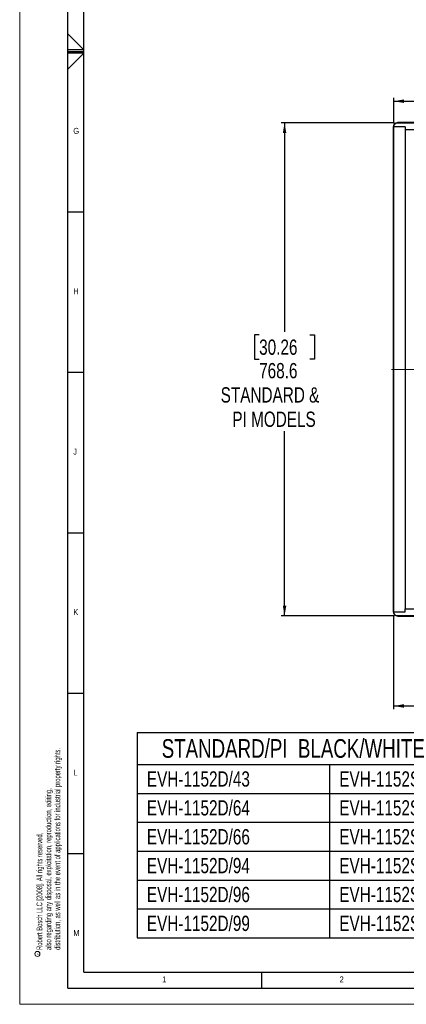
# Model space of a CAD drawing. Header units: millimetres. Extents: x 0 to 4205, y 0 to 2970.
# Tile 1 of 30: x 0 to 603, y 0 to 1534. Entities that reach past the tile are written whole.
import ezdxf

# ---------------------------------------------------------------- set-up
doc = ezdxf.new("R2010")
doc.units = ezdxf.units.MM
doc.header["$LTSCALE"] = 5
doc.linetypes.add('CENTERX2', pattern=[20.32, 12.7, -2.54, 2.54, -2.54])
doc.layers.add('FORMAT', color=7, linetype='Continuous')
doc.layers.add('SLD-0', color=7, linetype='Continuous')
doc.styles.add('SLDTEXTSTYLE0', font='TXT', dxfattribs={"width": 0.75})
doc.styles.add('SLDTEXTSTYLE1', font='TXT', dxfattribs={"width": 0.605})
doc.dimstyles.new('SLDDIMSTYLE0', dxfattribs={"dimtxt": 23.8125, "dimasz": 16, "dimexe": 0, "dimexo": 0.0625, "dimgap": 5.953125, "dimtad": 0, "dimtih": 1, "dimtoh": 1, "dimdec": 1, "dimrnd": 1e-09, "dimzin": 12, "dimdsep": 46, "dimtxsty": 'SLDTEXTSTYLE0', "dimsah": 1, "dimcen": 0.09, "dimadec": 0, "dimazin": 3, "dimtfac": 1, "dimtdec": 1, "dimtofl": 0, "dimtmove": 0, "dimatfit": 3, "dimfxl": 1, "dimfrac": 2, "dimtolj": 1, "dimtzin": 12, "dimarcsym": 0})

# ---------------------------------------------------------------- blocks, each defined once
blk = doc.blocks.new('SW_NOTE_0')
at = {"color": 0, "linetype": 'Continuous', "lineweight": 0, "char_height": 9, "attachment_point": 1, "rotation": 90, "style": 'SLDTEXTSTYLE1'}
for s, insert in [('distribution, as well as in the event of applications for industrial property rights.', (16.4, 0)), ('also regarding any disposal, exploitation, reproduction, editing,', (2.4, 0)), ('Robert Bosch LLC [2008]. All rights reserved,', (-11.6, 0))]:
    blk.add_mtext(s, dxfattribs=dict(at, insert=insert))
blk = doc.blocks.new('SW_NOTE_0_1')
at = {"color": 0, "linetype": 'Continuous', "lineweight": 0}
blk.add_circle((-4.9, 1.7), 3.91, dxfattribs=at)
at = {"color": 0, "linetype": 'Continuous', "lineweight": 0, "insert": (-6.4, 0), "char_height": 5, "attachment_point": 1, "rotation": 90, "style": 'SLDTEXTSTYLE1'}
blk.add_mtext('c', dxfattribs=at)
blk = doc.blocks.new('SW_TABLEANNOTATION_0')
at = {"layer": 'SLD-0', "color": 0}
for p, q in [((0, 0), (0, -50)), ((0, 0), (300, 0)), ((300, 0), (600, 0)), ((600, 0), (600, -50)), ((600, 0), (600, -50)), ((600, 0), (950, 0)), ((950, 0), (1300, 0)), ((1300, 0), (1300, -50)), ((0, -50), (0, -95)), ((0, -50), (300, -50)), ((300, -50), (300, -95)), ((300, -50), (600, -50)), ((600, -50), (600, -95)), ((600, -50), (950, -50)), ((950, -50), (950, -95)), ((950, -50), (1300, -50)), ((1300, -50), (1300, -95)), ((0, -95), (0, -140)), ((0, -95), (300, -95)), ((300, -95), (300, -140)), ((300, -95), (600, -95)), ((600, -95), (600, -140)), ((600, -95), (950, -95)), ((950, -95), (950, -140)), ((950, -95), (1300, -95)), ((1300, -95), (1300, -140)), ((0, -140), (0, -185)), ((0, -140), (300, -140)), ((300, -140), (300, -185)), ((300, -140), (600, -140)), ((600, -140), (600, -185)), ((600, -140), (950, -140)), ((950, -140), (950, -185)), ((950, -140), (1300, -140)), ((1300, -140), (1300, -185)), ((0, -185), (0, -230)), ((0, -185), (300, -185)), ((300, -185), (300, -230)), ((300, -185), (600, -185)), ((600, -185), (600, -230)), ((600, -185), (950, -185)), ((950, -185), (950, -230)), ((950, -185), (1300, -185)), ((1300, -185), (1300, -230)), ((0, -230), (0, -275)), ((0, -230), (300, -230)), ((300, -230), (300, -275)), ((300, -230), (600, -230)), ((600, -230), (600, -275)), ((600, -230), (950, -230)), ((950, -230), (950, -275)), ((950, -230), (1300, -230)), ((1300, -230), (1300, -275)), ((0, -275), (0, -320)), ((0, -275), (300, -275)), ((300, -275), (300, -320)), ((300, -275), (600, -275)), ((600, -275), (600, -320)), ((600, -275), (950, -275)), ((950, -275), (950, -320)), ((950, -275), (1300, -275)), ((1300, -275), (1300, -320)), ((0, -320), (300, -320)), ((300, -320), (600, -320)), ((600, -320), (950, -320)), ((950, -320), (1300, -320))]:
    blk.add_line(p, q, dxfattribs=at)
at = {"layer": 'SLD-0', "color": 0, "attachment_point": 1, "style": 'SLDTEXTSTYLE0'}
for s, insert, char_height in [('STANDARD/PI  BLACK/WHITE', (38.1, -10.4), 29.104), ('OUTDOOR  BLACK/WHITE', (716.4, -10.4), 29.104), ('EVH-1152D/43', (15, -60.6), 23.812), ('EVH-1152S/43', (315, -60.6), 23.812), ('EVH-1152D/43-FG', (615, -60.6), 23.812), ('EVH-1152S/43-FG', (965, -60.6), 23.812), ('EVH-1152D/64', (15, -105.6), 23.812), ('EVH-1152S/64', (315, -105.6), 23.812), ('EVH-1152D/64-FG', (615, -105.6), 23.812), ('EVH-1152S/64-FG', (965, -105.6), 23.812), ('EVH-1152D/66', (15, -150.6), 23.812), ('EVH-1152S/66', (315, -150.6), 23.812), ('EVH-1152D/66-FG', (615, -150.6), 23.812), ('EVH-1152S/66-FG', (965, -150.6), 23.812), ('EVH-1152D/94', (15, -195.6), 23.812), ('EVH-1152S/94', (315, -195.6), 23.812), ('EVH-1152D/94-FG', (615, -195.6), 23.812), ('EVH-1152S/94-FG', (965, -195.6), 23.812), ('EVH-1152D/96', (15, -240.6), 23.812), ('EVH-1152S/96', (315, -240.6), 23.812), ('EVH-1152D/96-FG', (615, -240.6), 23.812), ('EVH-1152S/96-FG', (965, -240.6), 23.812), ('EVH-1152D/99', (15, -285.6), 23.812), ('EVH-1152S/99', (315, -285.6), 23.812), ('EVH-1152D/99-FG', (615, -285.6), 23.812), ('EVH-1152S/99-FG', (965, -285.6), 23.812)]:
    blk.add_mtext(s, dxfattribs=dict(at, insert=insert, char_height=char_height))
blk = doc.blocks.new('_D_1')
at = {"layer": 'SLD-0', "color": 7, "transparency": 16777216}
for p, q in [((583.1, 606.6), (583.1, 459.9)), ((1352.3, 606.6), (1352.3, 459.9)), ((928, 577.2), (920.8, 577.2)), ((920.8, 577.2), (920.8, 539.3)), ((1007.2, 577.2), (1014.4, 577.2)), ((1014.4, 577.2), (1014.4, 539.3)), ((920.8, 539.3), (928, 539.3)), ((1014.4, 539.3), (1007.2, 539.3)), ((583.1, 464.9), (1352.3, 464.9))]:
    blk.add_line(p, q, dxfattribs=at)
for points in [[(583.1, 464.9), (599.1, 462.2), (599.1, 467.7)], [(1352.3, 464.9), (1336.3, 467.7), (1336.3, 462.2)]]:
    blk.add_solid(points, dxfattribs=at)
at = {"layer": 'SLD-0', "color": 7, "transparency": 16777216, "attachment_point": 1, "style": 'SLDTEXTSTYLE0'}
for s, insert, char_height in [('30.28', (928, 570), 23.81), ('769.2', (928, 533.4), 23.81), ('OUTDOOR MODELS', (819.2, 495.6), 23.812)]:
    blk.add_mtext(s, dxfattribs=dict(at, insert=insert, char_height=char_height))
blk = doc.blocks.new('_D_2')
at = {"layer": 'SLD-0', "color": 7, "transparency": 16777216}
for p, q in [((584.7, 1373.8), (408, 1373.8)), ((413, 1373.8), (413, 1047.9)), ((373.4, 1043.1), (366.2, 1043.1)), ((366.2, 1043.1), (366.2, 1005.3)), ((452.6, 1043.1), (459.8, 1043.1)), ((459.8, 1043.1), (459.8, 1005.3)), ((366.2, 1005.3), (373.4, 1005.3)), ((459.8, 1005.3), (452.6, 1005.3)), ((413, 605.3), (413, 893)), ((584.7, 605.3), (408, 605.3))]:
    blk.add_line(p, q, dxfattribs=at)
for points in [[(413, 1373.8), (410.3, 1357.8), (415.8, 1357.8)], [(413, 605.3), (415.8, 621.3), (410.3, 621.3)]]:
    blk.add_solid(points, dxfattribs=at)
at = {"layer": 'SLD-0', "color": 7, "transparency": 16777216, "char_height": 23.81, "attachment_point": 1, "style": 'SLDTEXTSTYLE0'}
for s, insert in [('30.26', (373.4, 1036)), ('768.6', (373.4, 999.4)), ('STANDARD &', (313.4, 961.6)), ('PI MODELS', (331.6, 923.7))]:
    blk.add_mtext(s, dxfattribs=dict(at, insert=insert))
blk = doc.blocks.new('_D_3')
at = {"layer": 'SLD-0', "color": 7, "transparency": 16777216}
for p, q in [((928, 1519.7), (920.8, 1519.7)), ((920.8, 1519.7), (920.8, 1481.8)), ((1007.2, 1519.7), (1014.4, 1519.7)), ((1014.4, 1519.7), (1014.4, 1481.8)), ((920.8, 1481.8), (928, 1481.8)), ((1014.4, 1481.8), (1007.2, 1481.8)), ((583.4, 1372.5), (583.4, 1412.4)), ((1352, 1372.5), (1352, 1412.4)), ((583.4, 1407.4), (1352, 1407.4))]:
    blk.add_line(p, q, dxfattribs=at)
for points in [[(583.4, 1407.4), (599.4, 1404.7), (599.4, 1410.2)], [(1352, 1407.4), (1336, 1410.2), (1336, 1404.7)]]:
    blk.add_solid(points, dxfattribs=at)
at = {"layer": 'SLD-0', "color": 7, "transparency": 16777216, "attachment_point": 1, "style": 'SLDTEXTSTYLE0'}
for s, insert, char_height in [('30.26', (928, 1512.5), 23.81), ('768.6', (928, 1476), 23.81), ('STANDARD & PI MODELS', (782.2, 1438.1), 23.812)]:
    blk.add_mtext(s, dxfattribs=dict(at, insert=insert, char_height=char_height))

msp = doc.modelspace()

# ---------------------------------------------------------------- linework, layer by layer
at = {"color": 7, "linetype": 'Continuous', "lineweight": 18}
for q in [(0.000021, 2970.00005), (4205.000021, 0.00005)]:
    msp.add_line((0.000021, 0.00005), q, dxfattribs=at)
at = {"color": 7, "linetype": 'Continuous', "lineweight": 25}
for p, q in [((601.173275, 1367.465533), (583.366953, 1367.465533)), ((583.371543, 611.612356), (583.371543, 1367.465533)), ((589.702569, 1373.815543), (1345.66357, 1373.815543)), ((601.173275, 1367.465533), (601.173275, 1362.766541)), ((1334.192865, 1362.766541), (601.173275, 1362.766541)), ((601.380162, 616.311348), (601.380162, 1362.766541)), ((601.173275, 611.612356), (601.173275, 616.311348)), ((601.173275, 616.311348), (1334.192865, 616.311348)), ((583.366953, 611.612356), (601.173275, 611.612356)), ((1345.66357, 605.262346), (589.702569, 605.262346))]:
    msp.add_line(p, q, dxfattribs=at)
for points, knots in [([(583.366953, 1367.465533), (583.436712, 1368.177983), (583.576227, 1369.602852), (584.663839, 1371.502458), (586.265448, 1372.938621), (588.047749, 1373.70522), (589.229842, 1373.784027), (589.702569, 1373.815543)], [0, 0, 0, 0, 0.2139603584, 0.4279116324, 0.6421211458, 0.8568815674, 1, 1, 1, 1]), ([(589.702569, 605.262346), (588.98876, 605.332811), (587.561096, 605.473745), (585.65906, 606.573208), (584.226508, 608.190561), (583.473142, 609.975085), (583.39695, 611.149857), (583.366953, 611.612356)], [0, 0, 0, 0, 0.2154400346, 0.4308932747, 0.6460592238, 0.8606560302, 1, 1, 1, 1])]:
    msp.add_open_spline(points, degree=3, knots=knots, dxfattribs=at)
at = {"layer": 'FORMAT'}
for p, q in [((75.000021, 25.00005), (75.000021, 2945.00005)), ((100.000021, 50.00005), (100.000021, 2920.00005)), ((75.000021, 1512.335658), (100.000021, 1487.50005)), ((100.000021, 1487.50005), (75.000021, 1487.50005)), ((75.000021, 1485.00005), (100.000021, 1485.00005)), ((100.000021, 1482.50005), (75.000021, 1482.50005)), ((75.000021, 1457.426772), (100.000021, 1482.50005)), ((75.000021, 1235.00005), (100.000021, 1235.00005)), ((75.000021, 985.00005), (100.000021, 985.00005)), ((75.000021, 735.00005), (100.000021, 735.00005)), ((75.000021, 485.00005), (100.000021, 485.00005)), ((75.000021, 235.00005), (100.000021, 235.00005)), ((100.000021, 50.00005), (4155.000021, 50.00005)), ((377.500021, 25.00005), (377.500021, 50.00005)), ((75.000021, 25.00005), (4180.000021, 25.00005))]:
    msp.add_line(p, q, dxfattribs=at)
at = {"layer": 'SLD-0', "color": 7}
for p, q in [((583.071552, 611.612345), (583.071552, 1367.465545)), ((1345.663563, 1374.115545), (589.702577, 1374.115545)), ((589.702577, 604.962345), (1345.663563, 604.962345))]:
    msp.add_line(p, q, dxfattribs=at)
at = {"layer": 'SLD-0', "color": 7, "linetype": 'CENTERX2', "lineweight": 18}
msp.add_line((579.702577, 989.538945), (1355.663563, 989.538945), dxfattribs=at)
at = {"layer": 'SLD-0', "color": 7}
for points in [[(583.066939, 1367.465545), (583.066939, 1367.904999), (583.110019, 1368.337514), (583.236559, 1368.97525), (583.289111, 1369.185965), (583.415641, 1369.604233), (583.489843, 1369.81189), (583.739703, 1370.415713), (583.943455, 1370.797482), (584.425682, 1371.521048), (584.705808, 1371.862833), (585.317491, 1372.475519), (585.651314, 1372.750577), (586.195229, 1373.115068), (586.383334, 1373.228022), (586.765794, 1373.432873), (586.961098, 1373.525432), (587.559128, 1373.773966), (587.976381, 1373.901504), (588.832033, 1374.072561), (589.265191, 1374.115545), (589.702577, 1374.115545)], [(589.702577, 604.962345), (589.265173, 604.962345), (588.834612, 605.005299), (588.199685, 605.131506), (587.989888, 605.183921), (587.573411, 605.31013), (587.366524, 605.38418), (586.764691, 605.633664), (586.384081, 605.837165), (585.662481, 606.318955), (585.321138, 606.599158), (584.708879, 607.211543), (584.43398, 607.545785), (584.069541, 608.090549), (583.956343, 608.279349), (583.751107, 608.6632), (583.658374, 608.85923), (583.409435, 609.459316), (583.281737, 609.877606), (583.110057, 610.737581), (583.066939, 611.172867), (583.066939, 611.612345)]]:
    msp.add_open_spline(points, degree=3, knots=[0, 0, 0, 0, 0.125, 0.125, 0.1875, 0.1875, 0.25, 0.25, 0.375, 0.375, 0.5, 0.5, 0.625, 0.625, 0.6875, 0.6875, 0.75, 0.75, 0.875, 0.875, 1, 1, 1, 1], dxfattribs=at)

# ---------------------------------------------------------------- block references
at = {"color": 7, "linetype": 'Continuous', "lineweight": 0}
for name, p in [('SW_NOTE_0', (37.884945, 84.736125)), ('SW_NOTE_0_1', (32.569755, 76.744041))]:
    msp.add_blockref(name, p, dxfattribs=at)
at = {"layer": 'SLD-0'}
msp.add_blockref('SW_TABLEANNOTATION_0', (183.344229, 423.664789), dxfattribs=at)

# ---------------------------------------------------------------- texts
at = {"layer": 'FORMAT', "char_height": 9.260417, "attachment_point": 1, "style": 'SLDTEXTSTYLE0'}
for s, insert in [('G', (83.602419, 1365.840122)), ('H', (83.602419, 1115.840122)), ('J', (83.602419, 865.840122)), ('K', (83.602419, 615.840122)), ('L', (83.602419, 365.840122)), ('M', (83.602419, 115.840122)), ('1', (222.135417, 43.340157)), ('2', (498.823254, 43.340157))]:
    msp.add_mtext(s, dxfattribs=dict(at, insert=insert))

# ---------------------------------------------------------------- dimensions: what is measured, and where the dimension line sits
at = {"layer": 'SLD-0', "color": 7}
dim = msp.add_linear_dim(base=(1351.994588, 1465.964039), p1=(583.371552, 1367.465545), p2=(1351.994588, 1367.465545), text='<>\\PSTANDARD & PI MODELS', dimstyle='SLDDIMSTYLE0', dxfattribs=at)
dim.commit()
dim.dimension.update_dxf_attribs({"geometry": '_D_3', "text_midpoint": (967.586677, 1465.964039), "dimtype": 160})
for base, p1, p2, angle, text, picture, middle in [((413.006561, 605.262345), (589.702577, 1373.815545), (589.702577, 605.262345), 90, '<>\\PSTANDARD &\\PPI MODELS', '_D_2', (413.006561, 970.49241)), ((1352.294588, 523.441029), (583.071552, 611.612345), (1352.294588, 611.612345), 0, '<>\\POUTDOOR MODELS', '_D_1', (967.586677, 523.441029))]:
    dim = msp.add_linear_dim(base=base, p1=p1, p2=p2, angle=angle, text=text, dimstyle='SLDDIMSTYLE0', dxfattribs=at)
    dim.commit()
    dim.dimension.update_dxf_attribs({"geometry": picture, "text_midpoint": middle, "dimtype": 160})

doc.saveas('drawing.dxf')
